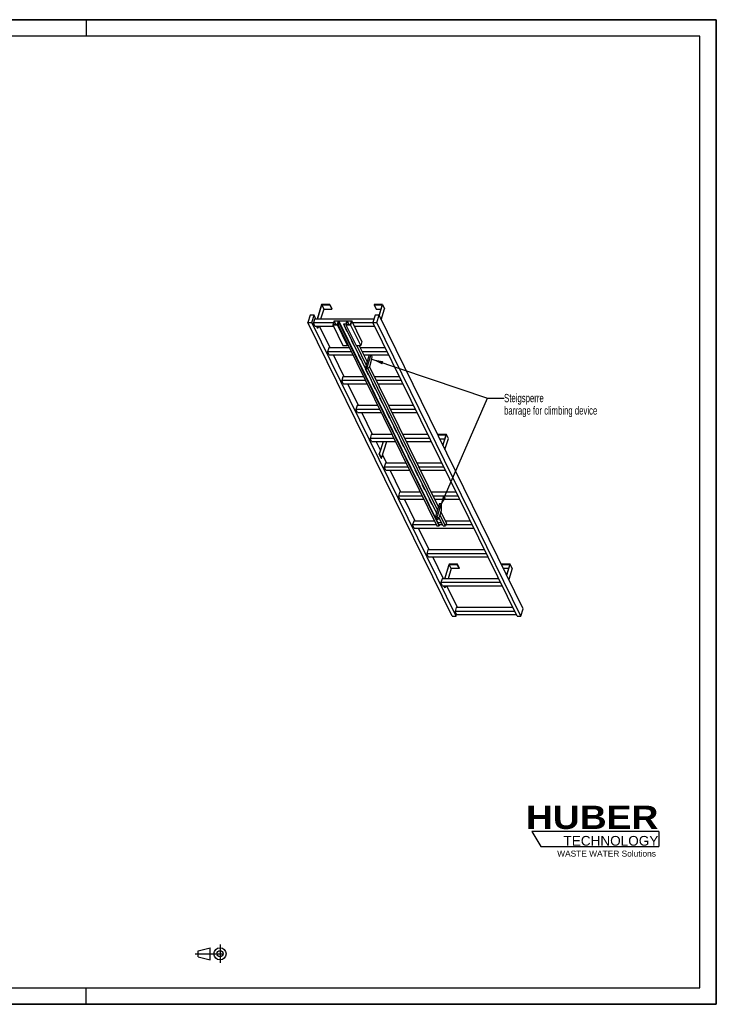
# Model space of a CAD drawing. Header units: millimetres. Extents: x 0 to 8400, y 0 to 5940.
# Tile 2 of 2: x 4200 to 8400, y 0 to 5940. Entities that reach past the tile are written whole.
import ezdxf

# ---------------------------------------------------------------- set-up
doc = ezdxf.new("R2010")
doc.units = ezdxf.units.MM
doc.header["$LTSCALE"] = 462
doc.linetypes.add('CENTER', pattern=[0.6, 0.375, -0.075, 0.075, -0.075])
doc.layers.get('0').update_dxf_attribs({"linetype": 'CONTINUOUS'})
doc.layers.add('053_NOTES', color=7, linetype='CONTINUOUS')
doc.layers.add('HUBER_Logo_BL1', color=7, linetype='CONTINUOUS')
doc.styles.get("Standard").update_dxf_attribs({"font": 'txt', "width": 0.7})
doc.styles.add('TEXTSTYLE_2', font='ariblk.ttf')
doc.styles.add('TEXTSTYLE_3', font='arial.ttf')
doc.dimstyles.get("Standard").update_dxf_attribs({"dimtxt": 50, "dimasz": 70, "dimexe": 2, "dimexo": 1, "dimtad": 1, "dimtxsty": 'STANDARD', "dimblk": '_FILLED', "dimblk1": '_FILLED', "dimblk2": '_FILLED', "dimcen": 0.09, "dimazin": 2, "dimtol": 1, "dimtp": 0.01, "dimtm": 0.01, "dimtfac": 1, "dimtofl": 0, "dimtmove": 0, "dimatfit": 3, "dimldrblk": '_FILLED', "dimfxl": 1, "dimtolj": 1, "dimarcsym": 0})

# ---------------------------------------------------------------- blocks, each defined once
blk = doc.blocks.new('HUBER_LOGO_BL1', base_point=(7675, 1007.5))
at = {"layer": 'HUBER_Logo_BL1', "color": 5, "linetype": 'CONTINUOUS'}
for p, q in [((8052.9, 1042), (7287.9, 1042)), ((7287.9, 1042), (7341.9, 952)), ((8052.9, 1042), (8052.9, 952)), ((7341.9, 952), (8052.9, 952))]:
    blk.add_line(p, q, dxfattribs=at)
at = {"layer": 'HUBER_Logo_BL1', "color": 2, "linetype": 'CONTINUOUS', "attachment_point": 3, "line_spacing_factor": 0.78}
for s, insert, char_height, width, style in [('HUBER\\P\\fArial;\\H58.5;TECHNOLOGY ', (8050.7, 1198.2), 140.4, 775.343, 'TEXTSTYLE_2'), ('WASTE WATER Solutions', (8036, 927.2), 36, 594.067, 'TEXTSTYLE_3')]:
    blk.add_mtext(s, dxfattribs=dict(at, insert=insert, char_height=char_height, width=width, style=style))
blk = doc.blocks.new('PROJEKTIONSMETHODE_1_BL2', base_point=(5360, 305))
at = {"color": 2, "linetype": 'CENTER'}
for p, q in [((5407.7, 360), (5407.7, 250)), ((5257.3, 305), (5462.7, 305))]:
    blk.add_line(p, q, dxfattribs=at)
at = {"color": 2, "linetype": 'CONTINUOUS'}
for p, q in [((5275.7, 323.3), (5349, 341.7)), ((5275.7, 286.7), (5275.7, 323.3)), ((5349, 268.3), (5349, 341.7)), ((5275.7, 286.7), (5349, 268.3))]:
    blk.add_line(p, q, dxfattribs=at)
for radius in [36.7, 18.3]:
    blk.add_circle((5407.7, 305), radius, dxfattribs=at)
blk = doc.blocks.new('_FILLED')
at = {"color": 0, "linetype": 'BYBLOCK'}
blk.add_solid([(0, 0), (-1, 0.143), (-1, -0.143)], dxfattribs=at)

msp = doc.modelspace()

# ---------------------------------------------------------------- linework, layer by layer
at = {"color": 7, "linetype": 'CONTINUOUS'}
for p, q in [((0, 5940), (8400, 5940)), ((8400, 0), (8400, 5940)), ((6019.691, 4221.059), (5992.775, 4133.958)), ((5994.617, 4133.958), (6021.049, 4219.493)), ((6070.35, 4221.059), (6019.691, 4221.059)), ((6021.049, 4219.493), (6033.251, 4194.628)), ((6021.049, 4219.493), (6069.866, 4219.493)), ((6069.866, 4219.493), (6070.35, 4221.059)), ((6069.866, 4219.493), (6082.067, 4194.628)), ((6070.35, 4221.059), (6082.551, 4196.195)), ((6337.457, 4221.059), (6336.973, 4219.493)), ((6336.973, 4219.493), (6349.175, 4194.628)), ((6336.973, 4219.493), (6385.789, 4219.493)), ((6388.116, 4221.059), (6337.457, 4221.059)), ((6385.789, 4219.493), (6366.468, 4156.969)), ((6367.602, 4154.677), (6388.116, 4221.059)), ((6388.116, 4221.059), (6400.317, 4196.195)), ((6033.251, 4194.628), (6014.503, 4133.958)), ((6033.251, 4194.628), (6082.067, 4194.628)), ((6082.067, 4194.628), (6082.551, 4196.195)), ((6349.175, 4194.628), (6378.106, 4194.628)), ((6379.804, 4129.813), (6400.317, 4196.195)), ((5952.002, 4156.966), (5938.204, 4112.316)), ((6807.573, 2340.728), (5938.204, 4112.316)), ((5938.204, 4112.316), (5961.23, 4112.316)), ((5975.028, 4156.966), (5952.002, 4156.966)), ((5961.23, 4112.316), (5975.028, 4156.966)), ((6830.6, 2340.728), (5961.23, 4112.316)), ((5977.861, 4133.958), (5970.599, 4110.459)), ((5979.75, 4091.81), (5970.599, 4110.459)), ((6091.447, 4110.459), (5970.599, 4110.459)), ((5986.318, 4133.958), (5975.028, 4156.966)), ((6336.343, 4133.958), (5977.861, 4133.958)), ((6095.265, 4122.813), (6088.003, 4099.313)), ((6088.003, 4099.313), (6149.011, 3974.991)), ((6115.635, 4099.313), (6088.003, 4099.313)), ((6095.944, 4122.029), (6089.166, 4100.096)), ((6089.166, 4100.096), (6114.956, 4100.096)), ((6095.265, 4122.813), (6202.108, 4122.813)), ((6095.944, 4122.029), (6106.707, 4100.096)), ((6121.733, 4122.029), (6095.944, 4122.029)), ((6114.956, 4100.096), (6121.733, 4122.029)), ((6117.111, 4104.091), (6115.635, 4099.313)), ((6176.643, 3974.991), (6115.635, 4099.313)), ((6117.111, 4104.091), (6178.12, 3979.769)), ((6130.927, 4104.091), (6117.111, 4104.091)), ((6123.6, 4122.108), (6118.274, 4104.874)), ((6118.274, 4104.874), (6131.169, 4104.874)), ((6123.6, 4122.108), (6721.482, 2903.752)), ((6173.337, 4122.108), (6123.6, 4122.108)), ((6131.169, 4104.874), (6130.927, 4104.091)), ((6728.809, 2885.735), (6130.927, 4104.091)), ((6131.169, 4104.874), (6729.051, 2886.519)), ((6154.875, 4104.091), (6155.117, 4104.874)), ((6713.953, 2964.81), (6154.875, 4104.091)), ((6168.691, 4104.091), (6154.875, 4104.091)), ((6155.117, 4104.874), (6168.012, 4104.874)), ((6168.691, 4104.091), (6167.214, 4099.313)), ((6167.214, 4099.313), (6228.222, 3974.991)), ((6194.846, 4099.313), (6167.214, 4099.313)), ((6168.012, 4104.874), (6173.337, 4122.108)), ((6175.155, 4122.029), (6168.377, 4100.096)), ((6168.377, 4100.096), (6194.167, 4100.096)), ((6175.155, 4122.029), (6185.918, 4100.096)), ((6200.945, 4122.029), (6175.155, 4122.029)), ((6194.167, 4100.096), (6200.945, 4122.029)), ((6202.108, 4122.813), (6194.846, 4099.313)), ((6255.854, 3974.991), (6194.846, 4099.313)), ((6263.116, 3998.491), (6202.108, 4122.813)), ((6330.566, 4110.459), (6208.17, 4110.459)), ((6343.453, 4156.966), (6329.655, 4112.316)), ((7199.024, 2340.728), (6329.655, 4112.316)), ((6329.655, 4112.316), (6352.681, 4112.316)), ((6366.479, 4156.966), (6343.453, 4156.966)), ((6352.681, 4112.316), (6366.479, 4156.966)), ((7222.051, 2340.728), (6352.681, 4112.316)), ((7235.848, 2385.377), (6366.479, 4156.966)), ((5979.75, 4091.81), (6091.684, 4091.81)), ((5995.583, 4078.696), (5989.147, 4091.81)), ((5990.99, 4091.81), (5997.425, 4078.696)), ((5995.583, 4078.696), (5997.425, 4078.696)), ((6001.478, 4091.81), (5997.425, 4078.696)), ((6071.73, 3959.908), (6007.002, 4091.81)), ((6159.76, 4094.135), (6155.748, 4094.135)), ((6155.748, 4094.135), (6171, 4063.055)), ((6156.312, 4094.135), (6171.218, 4063.76)), ((6157.453, 4091.81), (6160.901, 4091.81)), ((6171, 4063.055), (6171.218, 4063.76)), ((6171, 4063.055), (6175.012, 4063.055)), ((6171.218, 4063.76), (6174.667, 4063.76)), ((6217.321, 4091.81), (6339.717, 4091.81)), ((6202.466, 4007.11), (6198.454, 4007.11)), ((6198.454, 4007.11), (6213.706, 3976.029)), ((6199.018, 4007.11), (6213.924, 3976.734)), ((6263.116, 3998.491), (6255.854, 3974.991)), ((6063.273, 3959.908), (6056.011, 3936.408)), ((6065.162, 3917.76), (6056.011, 3936.408)), ((6199.398, 3936.408), (6056.011, 3936.408)), ((6187.866, 3959.908), (6063.273, 3959.908)), ((6149.011, 3974.991), (6176.643, 3974.991)), ((6178.12, 3979.769), (6176.643, 3974.991)), ((6178.12, 3979.769), (6714.993, 2885.735)), ((6213.706, 3976.029), (6213.924, 3976.734)), ((6213.706, 3976.029), (6217.718, 3976.029)), ((6213.924, 3976.734), (6217.372, 3976.734)), ((6228.222, 3974.991), (6255.854, 3974.991)), ((6289.335, 3858.244), (6232.044, 3974.991)), ((6295.12, 3876.966), (6247.016, 3974.991)), ((6404.446, 3959.908), (6254.418, 3959.908)), ((6415.978, 3936.408), (6265.95, 3936.408)), ((6065.162, 3917.76), (6208.549, 3917.76)), ((6157.142, 3785.857), (6092.413, 3917.76)), ((6245.172, 3920.084), (6241.16, 3920.084)), ((6241.16, 3920.084), (6256.412, 3889.004)), ((6241.723, 3920.084), (6256.63, 3889.709)), ((6242.864, 3917.76), (6246.313, 3917.76)), ((6256.412, 3889.004), (6256.63, 3889.709)), ((6256.412, 3889.004), (6260.424, 3889.004)), ((6256.63, 3889.709), (6260.078, 3889.709)), ((6275.101, 3917.76), (6425.129, 3917.76)), ((6295.12, 3876.966), (6289.335, 3858.244)), ((6316.937, 3917.76), (6293.68, 3842.499)), ((6307.726, 3917.76), (6295.12, 3876.966)), ((6310.093, 3847.351), (6319.776, 3878.684)), ((6325.512, 3905.292), (6319.394, 3917.76)), ((6319.776, 3878.684), (6325.512, 3905.292)), ((6287.878, 3833.059), (6283.865, 3833.059)), ((6283.865, 3833.059), (6299.118, 3801.978)), ((6284.429, 3833.059), (6299.335, 3802.683)), ((6289.335, 3858.244), (6284.469, 3842.499)), ((6284.469, 3842.499), (6287.52, 3836.283)), ((6284.469, 3842.499), (6293.68, 3842.499)), ((6287.52, 3836.283), (6296.73, 3836.283)), ((6293.68, 3842.499), (6296.73, 3836.283)), ((6296.73, 3836.283), (6310.093, 3847.351)), ((6299.118, 3801.978), (6299.335, 3802.683)), ((6299.118, 3801.978), (6303.13, 3801.978)), ((6719.291, 2982.085), (6299.134, 3838.275)), ((6299.335, 3802.683), (6302.784, 3802.683)), ((6725.077, 3000.807), (6309.78, 3847.092)), ((6148.685, 3785.857), (6141.423, 3762.357)), ((6150.574, 3743.709), (6141.423, 3762.357)), ((6284.81, 3762.357), (6141.423, 3762.357)), ((6273.278, 3785.857), (6148.685, 3785.857)), ((6150.574, 3743.709), (6293.961, 3743.709)), ((6242.554, 3611.806), (6177.825, 3743.709)), ((6330.584, 3746.033), (6326.571, 3746.033)), ((6326.571, 3746.033), (6341.823, 3714.953)), ((6327.135, 3746.033), (6342.041, 3715.658)), ((6328.276, 3743.709), (6331.725, 3743.709)), ((6489.858, 3785.857), (6339.83, 3785.857)), ((6501.39, 3762.357), (6351.362, 3762.357)), ((6360.513, 3743.709), (6510.541, 3743.709)), ((6341.823, 3714.953), (6342.041, 3715.658)), ((6341.823, 3714.953), (6345.836, 3714.953)), ((6342.041, 3715.658), (6345.49, 3715.658)), ((6373.29, 3659.008), (6369.277, 3659.008)), ((6369.277, 3659.008), (6384.529, 3627.928)), ((6369.841, 3659.008), (6384.747, 3628.633)), ((6384.529, 3627.928), (6384.747, 3628.633)), ((6384.529, 3627.928), (6388.542, 3627.928)), ((6384.747, 3628.633), (6388.196, 3628.633)), ((6234.096, 3611.806), (6226.834, 3588.306)), ((6235.986, 3569.658), (6226.834, 3588.306)), ((6370.222, 3588.306), (6226.834, 3588.306)), ((6358.69, 3611.806), (6234.096, 3611.806)), ((6235.986, 3569.658), (6379.373, 3569.658)), ((6327.965, 3437.755), (6263.237, 3569.658)), ((6415.996, 3571.983), (6411.983, 3571.983)), ((6411.983, 3571.983), (6427.235, 3540.902)), ((6412.547, 3571.983), (6427.453, 3541.607)), ((6413.688, 3569.658), (6417.136, 3569.658)), ((6575.269, 3611.806), (6425.242, 3611.806)), ((6586.801, 3588.306), (6436.774, 3588.306)), ((6445.925, 3569.658), (6595.953, 3569.658)), ((6427.235, 3540.902), (6427.453, 3541.607)), ((6427.235, 3540.902), (6431.248, 3540.902)), ((6427.453, 3541.607), (6430.902, 3541.607)), ((6458.701, 3484.957), (6454.689, 3484.957)), ((6454.689, 3484.957), (6469.941, 3453.877)), ((6455.253, 3484.957), (6470.159, 3454.582)), ((6469.941, 3453.877), (6470.159, 3454.582)), ((6469.941, 3453.877), (6473.953, 3453.877)), ((6470.159, 3454.582), (6473.608, 3454.582)), ((6319.508, 3437.755), (6312.246, 3414.255)), ((6321.397, 3395.607), (6312.246, 3414.255)), ((6455.633, 3414.255), (6312.246, 3414.255)), ((6444.101, 3437.755), (6319.508, 3437.755)), ((6321.397, 3395.607), (6464.785, 3395.607)), ((6374.633, 3342.657), (6348.649, 3395.607)), ((6369.576, 3320.332), (6392.838, 3395.607)), ((6390.996, 3395.607), (6374.633, 3342.657)), ((6381.778, 3295.467), (6412.724, 3395.607)), ((6404.044, 3437.831), (6404.021, 3437.755)), ((6444.064, 3437.831), (6404.044, 3437.831)), ((6501.407, 3397.932), (6497.395, 3397.932)), ((6497.395, 3397.932), (6512.647, 3366.851)), ((6497.959, 3397.932), (6512.865, 3367.556)), ((6499.099, 3395.607), (6502.548, 3395.607)), ((6660.681, 3437.755), (6510.653, 3437.755)), ((6672.213, 3414.255), (6522.185, 3414.255)), ((6531.337, 3395.607), (6681.364, 3395.607)), ((6721.81, 3437.831), (6721.326, 3436.264)), ((6733.528, 3411.4), (6721.326, 3436.264)), ((6721.326, 3436.264), (6770.142, 3436.264)), ((6772.468, 3437.831), (6721.81, 3437.831)), ((6733.528, 3411.4), (6762.459, 3411.4)), ((6770.142, 3436.264), (6750.825, 3373.752)), ((6751.955, 3371.449), (6772.468, 3437.831)), ((6764.157, 3346.584), (6784.67, 3412.966)), ((6784.67, 3412.966), (6772.468, 3437.831)), ((6374.633, 3342.657), (6367.734, 3320.332)), ((6512.647, 3366.851), (6512.865, 3367.556)), ((6512.647, 3366.851), (6516.659, 3366.851)), ((6512.865, 3367.556), (6516.313, 3367.556)), ((6379.936, 3295.467), (6367.734, 3320.332)), ((6367.734, 3320.332), (6369.576, 3320.332)), ((6381.778, 3295.467), (6369.576, 3320.332)), ((6379.936, 3295.467), (6381.778, 3295.467)), ((6413.377, 3263.705), (6387.965, 3315.489)), ((6544.113, 3310.907), (6540.101, 3310.907)), ((6540.101, 3310.907), (6555.353, 3279.826)), ((6540.664, 3310.907), (6555.571, 3280.531)), ((6555.353, 3279.826), (6555.571, 3280.531)), ((6555.353, 3279.826), (6559.365, 3279.826)), ((6555.571, 3280.531), (6559.019, 3280.531)), ((6404.92, 3263.705), (6397.658, 3240.205)), ((6406.809, 3221.556), (6397.658, 3240.205)), ((6541.045, 3240.205), (6397.658, 3240.205)), ((6529.513, 3263.705), (6404.92, 3263.705)), ((6406.809, 3221.556), (6550.196, 3221.556)), ((6498.789, 3089.654), (6434.06, 3221.556)), ((6586.819, 3223.881), (6582.807, 3223.881)), ((6582.807, 3223.881), (6598.059, 3192.801)), ((6583.37, 3223.881), (6598.276, 3193.506)), ((6584.511, 3221.556), (6587.96, 3221.556)), ((6746.093, 3263.705), (6596.065, 3263.705)), ((6757.625, 3240.205), (6607.597, 3240.205)), ((6616.748, 3221.556), (6766.776, 3221.556)), ((6598.059, 3192.801), (6598.276, 3193.506)), ((6598.059, 3192.801), (6602.071, 3192.801)), ((6598.276, 3193.506), (6601.725, 3193.506)), ((6490.331, 3089.654), (6483.069, 3066.154)), ((6614.925, 3089.654), (6490.331, 3089.654)), ((6629.525, 3136.856), (6625.512, 3136.856)), ((6625.512, 3136.856), (6640.764, 3105.775)), ((6626.076, 3136.856), (6640.982, 3106.48)), ((6640.764, 3105.775), (6640.982, 3106.48)), ((6640.764, 3105.775), (6644.777, 3105.775)), ((6640.982, 3106.48), (6644.431, 3106.48)), ((6831.505, 3089.654), (6681.477, 3089.654)), ((6492.221, 3047.506), (6483.069, 3066.154)), ((6626.457, 3066.154), (6483.069, 3066.154)), ((6492.221, 3047.506), (6635.608, 3047.506)), ((6584.201, 2915.603), (6519.472, 3047.506)), ((6672.231, 3049.83), (6668.218, 3049.83)), ((6668.218, 3049.83), (6683.47, 3018.75)), ((6668.782, 3049.83), (6683.688, 3019.455)), ((6669.923, 3047.506), (6673.372, 3047.506)), ((6843.037, 3066.154), (6693.009, 3066.154)), ((6702.16, 3047.506), (6852.188, 3047.506)), ((6683.47, 3018.75), (6683.688, 3019.455)), ((6683.47, 3018.75), (6687.483, 3018.75)), ((6683.688, 3019.455), (6687.137, 3019.455)), ((6719.291, 2982.085), (6707.188, 2942.919)), ((6740.605, 3021.251), (6716.398, 2942.919)), ((6725.077, 3000.807), (6719.291, 2982.085)), ((6731.395, 3021.251), (6725.077, 3000.807)), ((6731.395, 3021.251), (6740.605, 3021.251)), ((6732.812, 2947.77), (6742.494, 2979.103)), ((6772.358, 2904.457), (6739.879, 2970.641)), ((6743.656, 3015.035), (6740.605, 3021.251)), ((6742.494, 2979.103), (6743.656, 3015.035)), ((6575.743, 2915.603), (6568.481, 2892.103)), ((6700.336, 2915.603), (6575.743, 2915.603)), ((6707.188, 2942.919), (6714.814, 2927.378)), ((6707.188, 2942.919), (6716.398, 2942.919)), ((6713.333, 2962.805), (6710.924, 2962.805)), ((6710.924, 2962.805), (6712.402, 2959.793)), ((6711.488, 2962.805), (6712.62, 2960.498)), ((6714.814, 2927.378), (6724.025, 2927.378)), ((6716.398, 2942.919), (6724.025, 2927.378)), ((6724.025, 2927.378), (6732.812, 2947.77)), ((6726.028, 2932.027), (6726.176, 2931.724)), ((6726.176, 2931.724), (6726.394, 2932.429)), ((6726.176, 2931.724), (6730.189, 2931.724)), ((6726.291, 2932.639), (6726.394, 2932.429)), ((6726.394, 2932.429), (6729.843, 2932.429)), ((6752.757, 2885.735), (6727.904, 2936.381)), ((6766.573, 2885.735), (6734.094, 2951.92)), ((6916.916, 2915.603), (6766.888, 2915.603)), ((6577.632, 2873.455), (6568.481, 2892.103)), ((6711.868, 2892.103), (6568.481, 2892.103)), ((6577.632, 2873.455), (6937.6, 2873.455)), ((6669.612, 2741.552), (6604.884, 2873.455)), ((6714.993, 2885.735), (6728.809, 2885.735)), ((6721.482, 2903.752), (6721.139, 2902.642)), ((6743.916, 2903.752), (6721.482, 2903.752)), ((6749.632, 2892.103), (6726.311, 2892.103)), ((6728.809, 2885.735), (6729.051, 2886.519)), ((6752.757, 2885.735), (6766.573, 2885.735)), ((6772.358, 2904.457), (6766.573, 2885.735)), ((6928.448, 2892.103), (6768.54, 2892.103)), ((6661.155, 2741.552), (6653.893, 2718.052)), ((7002.328, 2741.552), (6661.155, 2741.552)), ((6663.044, 2699.404), (6653.893, 2718.052)), ((7013.86, 2718.052), (6653.893, 2718.052)), ((6663.044, 2699.404), (7023.011, 2699.404)), ((6755.024, 2567.501), (6690.296, 2699.404)), ((6788.397, 2654.602), (6761.481, 2567.501)), ((6763.323, 2567.501), (6789.755, 2653.036)), ((6801.957, 2628.171), (6783.208, 2567.501)), ((6839.055, 2654.602), (6788.397, 2654.602)), ((6801.957, 2628.171), (6789.755, 2653.036)), ((6789.755, 2653.036), (6838.571, 2653.036)), ((6850.773, 2628.171), (6801.957, 2628.171)), ((6838.571, 2653.036), (6839.055, 2654.602)), ((6850.773, 2628.171), (6838.571, 2653.036)), ((6851.257, 2629.738), (6839.055, 2654.602)), ((6851.257, 2629.738), (6850.773, 2628.171)), ((7106.163, 2654.602), (7105.679, 2653.036)), ((7117.88, 2628.171), (7105.679, 2653.036)), ((7105.679, 2653.036), (7154.495, 2653.036)), ((7156.821, 2654.602), (7106.163, 2654.602)), ((7146.811, 2628.171), (7117.88, 2628.171)), ((7154.495, 2653.036), (7135.177, 2590.523)), ((7136.308, 2588.22), (7156.821, 2654.602)), ((7169.023, 2629.738), (7148.509, 2563.356)), ((7169.023, 2629.738), (7156.821, 2654.602)), ((6746.567, 2567.501), (6739.305, 2544.002)), ((7087.74, 2567.501), (6746.567, 2567.501)), ((6748.456, 2525.353), (6739.305, 2544.002)), ((7099.272, 2544.002), (6739.305, 2544.002)), ((6748.456, 2525.353), (7108.423, 2525.353)), ((6764.289, 2512.239), (6757.853, 2525.353)), ((6766.131, 2512.239), (6759.695, 2525.353)), ((6766.131, 2512.239), (6764.289, 2512.239)), ((6770.183, 2525.353), (6766.131, 2512.239)), ((6840.436, 2393.451), (6775.707, 2525.353)), ((6831.978, 2393.451), (6824.716, 2369.951)), ((7173.151, 2393.451), (6831.978, 2393.451)), ((7222.051, 2340.728), (7235.848, 2385.377)), ((6807.573, 2340.728), (6830.6, 2340.728)), ((6833.868, 2351.302), (6824.716, 2369.951)), ((7184.683, 2369.951), (6824.716, 2369.951)), ((6830.6, 2340.728), (6833.868, 2351.302)), ((6833.868, 2351.302), (7193.835, 2351.302)), ((7199.024, 2340.728), (7222.051, 2340.728)), ((0, 0), (8400, 0))]:
    msp.add_line(p, q, dxfattribs=at)
at = {"color": 3, "linetype": 'CONTINUOUS'}
for p, q in [((8400, 5940), (0, 5940)), ((4600, 5940), (4600, 5840)), ((8400, 5940), (8400, 0)), ((4600, 0), (4600, 100)), ((8400, 0), (0, 0))]:
    msp.add_line(p, q, dxfattribs=at)
at = {"color": 5, "linetype": 'CONTINUOUS'}
for p, q in [((8300, 5840), (100, 5840)), ((8300, 100), (8300, 5840)), ((100, 100), (8300, 100))]:
    msp.add_line(p, q, dxfattribs=at)

# ---------------------------------------------------------------- block references
at = {"color": 2, "linetype": 'CONTINUOUS'}
msp.add_blockref('PROJEKTIONSMETHODE_1_BL2', (5360, 305), dxfattribs=at)
at = {"layer": 'HUBER_Logo_BL1'}
msp.add_blockref('HUBER_LOGO_BL1', (7674.994, 1007.484), dxfattribs=at)

# ---------------------------------------------------------------- texts
at = {"layer": '053_NOTES', "color": 2, "linetype": 'CONTINUOUS', "insert": (7120.448, 3682.434), "char_height": 50, "width": 1396.42857, "attachment_point": 1, "line_spacing_factor": 0.9}
msp.add_mtext('Steigsperre\\Pbarrage for climbing device', dxfattribs=at)

# ---------------------------------------------------------------- leaders
at = {"layer": '053_NOTES', "color": 2, "linetype": 'CONTINUOUS'}
for points in [[(6322.623, 3891.891), (7020.448, 3657.434), (7120.448, 3657.434)], [(6733.013, 2996.683), (7020.448, 3657.434), (7120.448, 3657.434)]]:
    msp.add_leader(points, dimstyle='STANDARD', override={"dimtad": 0}, dxfattribs=at)

doc.saveas('drawing.dxf')
